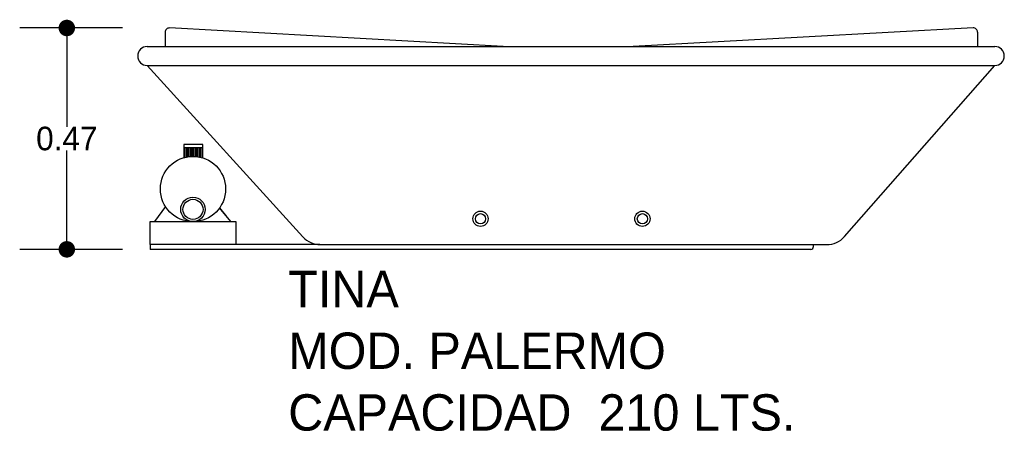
# Model space of a CAD drawing. Header units: millimetres. Extents: x 146.7 to 148.79, y 140.91 to 141.79.
import ezdxf

# ---------------------------------------------------------------- set-up
doc = ezdxf.new("R2010")
doc.units = ezdxf.units.MM
for name, color, linetype in [('cotas', 3, 'Continuous'), ('limies2', 2, 'Continuous'), ('limites', 1, 'Continuous')]:
    doc.layers.add(name, color=color, linetype=linetype)
doc.styles.add('77', font='txt')
doc.dimstyles.new('cotas1', dxfattribs={"dimtxt": 0.05, "dimasz": 0.035, "dimexe": 0.1, "dimexo": 0.1, "dimgap": 0, "dimtad": 0, "dimtih": 1, "dimtoh": 1, "dimzin": 1, "dimdsep": 46, "dimtxsty": 'Standard', "dimblk": 'DOT', "dimcen": 0.2, "dimadec": 0, "dimazin": 0, "dimtm": 1e-09, "dimtfac": 1, "dimtix": 1, "dimtmove": 0, "dimatfit": 3, "dimfxl": 0, "dimarcsym": 0})

# ---------------------------------------------------------------- blocks, each defined once
blk = doc.blocks.new('_Dot')
at = {"layer": 'limies2', "color": 0, "lineweight": -2}
blk.add_line((-0.5, 0), (-1, 0), dxfattribs=at)
at = {"layer": 'limies2', "color": 0, "const_width": 0.5}
blk.add_lwpolyline([(-0.25, 0, 1), (0.25, 0, 1)], format="xyb", close=True, dxfattribs=at)
blk = doc.blocks.new('*D1')
at = {"layer": 'cotas', "color": 0, "lineweight": -2}
for p, q in [((146.9167, 141.768), (146.6983, 141.768)), ((146.7983, 141.733), (146.7983, 141.5583)), ((146.7983, 141.3336), (146.7983, 141.5083)), ((146.9167, 141.2986), (146.6983, 141.2986))]:
    blk.add_line(p, q, dxfattribs=at)
at = {"layer": 'Defpoints', "color": 0}
for p in [(147.0167, 141.768), (146.7983, 141.2986), (147.0167, 141.2986)]:
    blk.add_point(p, dxfattribs=at)
at = {"layer": 'cotas', "color": 0, "lineweight": -2, "xscale": 0.035, "yscale": 0.035, "zscale": 0.035}
for p, rotation in [((146.7983, 141.768), 90), ((146.7983, 141.2986), 270)]:
    blk.add_blockref('_Dot', p, dxfattribs=dict(at, rotation=rotation))
at = {"layer": 'cotas', "color": 0, "insert": (146.7983, 141.5333), "char_height": 0.05, "attachment_point": 5}
blk.add_mtext('0.47', dxfattribs=at)

msp = doc.modelspace()

# ---------------------------------------------------------------- hatches: boundary and pattern name
at = {"layer": 'limites'}
h = msp.add_hatch(dxfattribs=at)
h.set_pattern_fill('LINE', color=256, scale=0.000968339, angle=90, style=0)
h.set_pattern_definition([(90, (339.85885, -60.9723712), (0.003074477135, 2e-19), [])])
h.paths.add_polyline_path([(147.0469, 141.493), (147.0469, 141.5141), (147.0869, 141.5141), (147.0869, 141.4926, 0.14758)])

# ---------------------------------------------------------------- linework, layer by layer
at = {"layer": 'limies2'}
for p, q in [((147.7245, 141.7286), (147.0167, 141.768)), ((148.7227, 141.768), (148.0005, 141.7286)), ((147.0072, 141.759), (147.0072, 141.7286)), ((148.7321, 141.7591), (148.7321, 141.7286)), ((146.9688, 141.7286), (148.7688, 141.7286)), ((146.9688, 141.6886), (148.7688, 141.6886)), ((146.9688, 141.6886), (147.2997, 141.3249)), ((148.4494, 141.3255), (148.7688, 141.6886)), ((147.1376, 141.3685), (147.1376, 141.3685)), ((147.3353, 141.3086), (146.9752, 141.3086)), ((146.9753, 141.3086), (146.9753, 141.2986)), ((147.3367, 141.3086), (148.4118, 141.3086)), ((148.3838, 141.3046), (148.3838, 141.3086)), ((147.3112, 141.2986), (146.9752, 141.2986)), ((148.3778, 141.2986), (147.3112, 141.2986))]:
    msp.add_line(p, q, dxfattribs=at)
for centre, radius in [((147.6767, 141.3635), 0.0162), ((147.6767, 141.3635), 0.0108), ((148.0204, 141.3635), 0.0162), ((148.0204, 141.3635), 0.0108)]:
    msp.add_circle(centre, radius, dxfattribs=at)
for centre, radius, start, end in [((147.0162, 141.759), 0.009, 86.8082, 180), ((148.7231, 141.7591), 0.009, 360, 93.1292), ((146.9688, 141.7086), 0.02, 90, 270), ((148.7688, 141.7086), 0.02, 270, 90), ((147.3367, 141.3586), 0.05, 222.2972, 270), ((148.4118, 141.3586), 0.05, 270, 318.6547), ((148.3778, 141.3046), 0.006, 270, 0)]:
    msp.add_arc(centre, radius, start, end, dxfattribs=at)
at = {"layer": 'limites'}
for p, q in [((147.0469, 141.5208), (147.0469, 141.4921)), ((147.0869, 141.5208), (147.0469, 141.5208)), ((147.0869, 141.5141), (147.0469, 141.5141)), ((147.0869, 141.4921), (147.0869, 141.5208)), ((147.0078, 141.3894), (146.9844, 141.3574)), ((147.1225, 141.3864), (147.1376, 141.3685)), ((147.1469, 141.3574), (147.1225, 141.3864))]:
    msp.add_line(p, q, dxfattribs=at)
msp.add_lwpolyline([(147.1571, 141.3086), (146.9752, 141.3086), (146.9752, 141.3574), (147.1571, 141.3574)], close=True, dxfattribs=at)
for centre, radius in [((147.0662, 141.4266), 0.0692), ((147.0662, 141.3834), 0.026), ((147.0662, 141.3834), 0.0213)]:
    msp.add_circle(centre, radius, dxfattribs=at)

# ---------------------------------------------------------------- texts
at = {"layer": 'limies2', "style": '77'}
for s, height, p in [('TINA', 0.07708, (147.2684, 141.176)), ('MOD. PALERMO', 0.077085, (147.2684, 141.0451)), ('CAPACIDAD  210 LTS.', 0.077085, (147.2684, 140.9142))]:
    msp.add_text(s, height=height, dxfattribs=at).set_placement(p)

# ---------------------------------------------------------------- dimensions: what is measured, and where the dimension line sits
at = {"layer": 'cotas'}
dim = msp.add_linear_dim(base=(146.7983, 141.2986), p1=(147.0167, 141.768), p2=(147.0167, 141.2986), angle=90, dimstyle='cotas1', dxfattribs=at)
dim.commit()
dim.dimension.update_dxf_attribs({"geometry": '*D1', "text_midpoint": (146.7983, 141.5333)})

doc.saveas('drawing.dxf')
